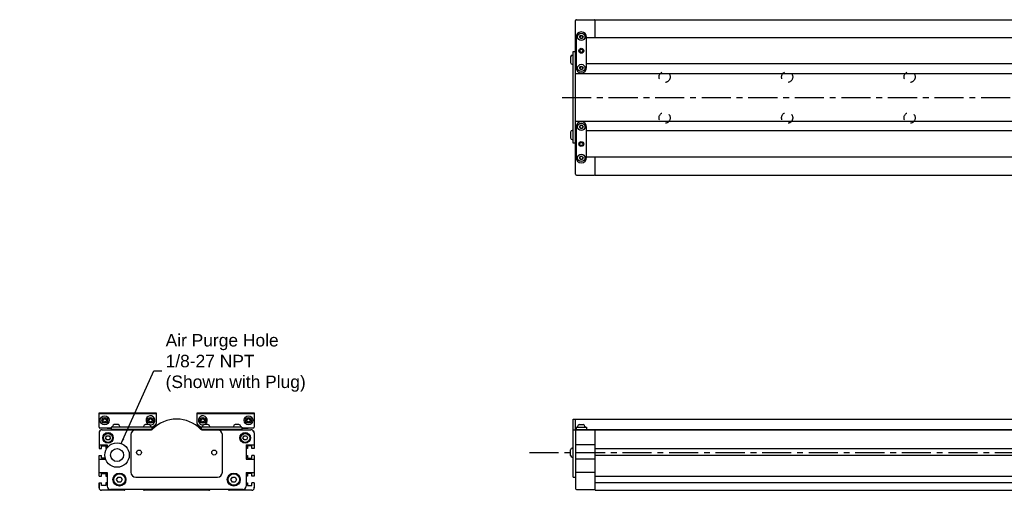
# Model space of a CAD drawing. Extents: x -6.4 to 47.3, y 2.1 to 24.3.
# Tile 1 of 4: x -6.4 to 17.3, y 12.9 to 24.3. Entities that reach past the tile are written whole.
import ezdxf

# ---------------------------------------------------------------- set-up
doc = ezdxf.new("R2010")
doc.units = 0
doc.header["$LTSCALE"] = 1.87
doc.header["$MEASUREMENT"] = 0
doc.linetypes.add('CENTER', pattern=[0.6, 0.375, -0.075, 0.075, -0.075])
doc.linetypes.add('HIDDEN', pattern=[0.2, 0.1, -0.1])
doc.layers.get('0').update_dxf_attribs({"linetype": 'CONTINUOUS'})
doc.dimstyles.get("Standard").update_dxf_attribs({"dimtxt": 0.18, "dimasz": 0.18, "dimexe": 0.18, "dimexo": 0.0625, "dimgap": 0.09, "dimtad": 0, "dimtih": 1, "dimtoh": 1, "dimdec": 4, "dimzin": 0, "dimtxsty": 'STANDARD', "dimcen": 0.09, "dimazin": 3, "dimtfac": 1, "dimtdec": 4, "dimtofl": 0, "dimtmove": 0, "dimatfit": 3, "dimtolj": 1, "dimtzin": 0})

msp = doc.modelspace()

# ---------------------------------------------------------------- linework, layer by layer
for p, q in [((6.964, 20.538), (6.964, 24.238)), ((6.984, 24.258), (7.417, 24.258)), ((7.437, 23.825), (7.437, 24.258)), ((7.437, 24.258), (36.374, 24.258)), ((6.974, 23.835), (6.974, 23.107)), ((7.085, 23.874), (7.068, 23.845)), ((7.068, 23.845), (7.085, 23.815)), ((7.119, 23.874), (7.085, 23.874)), ((7.085, 23.815), (7.119, 23.815)), ((7.102, 23.963), (7.102, 23.963)), ((7.136, 23.845), (7.119, 23.874)), ((7.119, 23.815), (7.136, 23.845)), ((7.23, 23.107), (7.23, 23.835)), ((18.529, 23.825), (7.23, 23.825)), ((6.964, 23.705), (6.974, 23.71)), ((6.84, 23.363), (6.84, 23.225)), ((6.882, 23.402), (6.905, 23.402)), ((6.905, 21.286), (6.905, 23.49)), ((6.905, 23.49), (6.964, 23.49)), ((6.974, 23.311), (6.964, 23.316)), ((6.969, 23.313), (6.964, 23.313)), ((6.882, 23.185), (6.905, 23.185)), ((6.974, 23.195), (6.964, 23.195)), ((7.085, 23.126), (7.068, 23.097)), ((7.068, 23.097), (7.085, 23.067)), ((7.119, 23.126), (7.085, 23.126)), ((7.085, 23.067), (7.119, 23.067)), ((7.136, 23.097), (7.119, 23.126)), ((7.119, 23.067), (7.136, 23.097)), ((18.529, 23.195), (7.23, 23.195)), ((6.964, 22.961), (18.464, 22.961)), ((7.102, 22.979), (7.102, 22.979)), ((6.964, 21.815), (18.464, 21.815)), ((6.974, 21.67), (6.974, 20.941)), ((7.085, 21.709), (7.068, 21.679)), ((7.068, 21.679), (7.085, 21.65)), ((7.119, 21.709), (7.085, 21.709)), ((7.085, 21.65), (7.119, 21.65)), ((7.102, 21.798), (7.102, 21.798)), ((7.136, 21.679), (7.119, 21.709)), ((7.119, 21.65), (7.136, 21.679)), ((7.23, 20.941), (7.23, 21.67)), ((6.84, 21.551), (6.84, 21.414)), ((6.882, 21.591), (6.905, 21.591)), ((6.882, 21.374), (6.905, 21.374)), ((6.974, 21.581), (6.964, 21.581)), ((6.964, 21.461), (6.974, 21.466)), ((6.969, 21.463), (6.964, 21.463)), ((18.529, 21.581), (7.23, 21.581)), ((6.964, 21.286), (6.905, 21.286)), ((6.974, 21.066), (6.964, 21.071)), ((7.085, 20.961), (7.068, 20.931)), ((7.068, 20.931), (7.085, 20.902)), ((7.119, 20.961), (7.085, 20.961)), ((7.085, 20.902), (7.119, 20.902)), ((7.136, 20.931), (7.119, 20.961)), ((7.119, 20.902), (7.136, 20.931)), ((18.529, 20.951), (7.23, 20.951)), ((7.437, 20.518), (7.437, 20.951)), ((7.102, 20.813), (7.102, 20.813)), ((6.984, 20.518), (7.417, 20.518)), ((7.437, 20.518), (36.374, 20.518)), ((-4.521, 14.791), (-3.143, 14.791)), ((-4.521, 14.446), (-4.521, 14.791)), ((-4.502, 14.781), (-3.163, 14.781)), ((-3.143, 14.791), (-3.143, 14.534)), ((-2.159, 14.791), (-0.781, 14.791)), ((-2.159, 14.534), (-2.159, 14.791)), ((-2.139, 14.781), (-0.801, 14.781)), ((-0.781, 14.791), (-0.781, 14.446)), ((-4.423, 14.636), (-4.384, 14.659)), ((-4.423, 14.591), (-4.423, 14.636)), ((-4.384, 14.568), (-4.423, 14.591)), ((-4.384, 14.659), (-4.344, 14.636)), ((-4.344, 14.591), (-4.384, 14.568)), ((-4.344, 14.636), (-4.344, 14.591)), ((-4.063, 14.51), (-4.153, 14.51)), ((-3.315, 14.51), (-3.405, 14.51)), ((-3.321, 14.636), (-3.281, 14.659)), ((-3.321, 14.591), (-3.321, 14.636)), ((-3.281, 14.568), (-3.321, 14.591)), ((-3.281, 14.659), (-3.242, 14.636)), ((-3.242, 14.591), (-3.281, 14.568)), ((-3.242, 14.636), (-3.242, 14.591)), ((-3.15, 14.519), (-3.242, 14.442)), ((-3.238, 14.436), (-3.157, 14.503)), ((-2.061, 14.442), (-2.152, 14.519)), ((-2.145, 14.503), (-2.066, 14.437)), ((-2.061, 14.636), (-2.021, 14.659)), ((-2.061, 14.591), (-2.061, 14.636)), ((-2.021, 14.568), (-2.061, 14.591)), ((-2.021, 14.659), (-1.982, 14.636)), ((-1.982, 14.591), (-2.021, 14.568)), ((-1.897, 14.51), (-1.988, 14.51)), ((-1.982, 14.636), (-1.982, 14.591)), ((-1.149, 14.51), (-1.24, 14.51)), ((-0.958, 14.636), (-0.919, 14.659)), ((-0.958, 14.591), (-0.958, 14.636)), ((-0.919, 14.568), (-0.958, 14.591)), ((-0.919, 14.659), (-0.88, 14.636)), ((-0.88, 14.591), (-0.919, 14.568)), ((-0.88, 14.636), (-0.88, 14.591)), ((6.905, 13.245), (6.905, 14.643)), ((6.905, 14.643), (18.464, 14.643)), ((6.964, 14.375), (6.964, 14.643)), ((7.057, 14.51), (7.147, 14.51)), ((-4.521, 14.308), (-4.521, 13.933)), ((-4.226, 14.426), (-4.502, 14.426)), ((-4.443, 14.387), (-3.258, 14.387)), ((-4.362, 14.19), (-4.333, 14.239)), ((-4.333, 14.239), (-4.276, 14.239)), ((-4.324, 14.426), (-4.324, 14.417)), ((-4.31, 14.417), (-4.324, 14.417)), ((-4.31, 14.426), (-4.31, 14.412)), ((-4.226, 14.412), (-4.31, 14.412)), ((-4.276, 14.239), (-4.248, 14.19)), ((-3.242, 14.451), (-4.226, 14.451)), ((-4.226, 14.451), (-4.226, 14.392)), ((-3.243, 14.392), (-4.226, 14.392)), ((-4.197, 14.467), (-4.197, 14.451)), ((-4.157, 14.392), (-4.157, 14.387)), ((-4.059, 14.392), (-4.059, 14.387)), ((-4.019, 14.467), (-4.019, 14.451)), ((-3.968, 14.387), (-3.968, 14.392)), ((-3.579, 14.387), (-3.579, 14.392)), ((-3.458, 14.387), (-3.458, 14.392)), ((-3.448, 14.467), (-3.448, 14.451)), ((-3.409, 14.392), (-3.409, 14.387)), ((-3.311, 14.392), (-3.311, 14.387)), ((-3.271, 14.467), (-3.271, 14.451)), ((-3.242, 14.451), (-3.242, 14.393)), ((-3.237, 14.412), (-3.242, 14.412)), ((-3.24, 14.444), (-3.24, 14.412)), ((-3.237, 14.412), (-3.237, 14.436)), ((-2.066, 14.446), (-2.066, 14.412)), ((-2.066, 14.412), (-2.061, 14.412)), ((-1.076, 14.451), (-2.061, 14.451)), ((-2.061, 14.451), (-2.061, 14.393)), ((-1.076, 14.392), (-2.059, 14.392)), ((-2.045, 14.387), (-0.86, 14.387)), ((-2.031, 14.467), (-2.031, 14.451)), ((-1.992, 14.392), (-1.992, 14.387)), ((-1.893, 14.392), (-1.893, 14.387)), ((-1.854, 14.467), (-1.854, 14.451)), ((-1.844, 14.387), (-1.844, 14.392)), ((-1.724, 14.387), (-1.724, 14.392)), ((-1.335, 14.387), (-1.335, 14.392)), ((-1.283, 14.467), (-1.283, 14.451)), ((-1.244, 14.392), (-1.244, 14.387)), ((-1.145, 14.392), (-1.145, 14.387)), ((-1.106, 14.467), (-1.106, 14.451)), ((-1.076, 14.451), (-1.076, 14.392)), ((-0.801, 14.426), (-1.076, 14.426)), ((-0.993, 14.412), (-1.076, 14.412)), ((-1.055, 14.19), (-1.026, 14.239)), ((-1.026, 14.239), (-0.969, 14.239)), ((-0.996, 14.426), (-0.996, 14.412)), ((-0.993, 14.412), (-0.993, 14.418)), ((-0.978, 14.419), (-0.978, 14.417)), ((-0.969, 14.239), (-0.941, 14.19)), ((-0.885, 14.423), (-0.894, 14.422)), ((-0.781, 14.308), (-0.781, 13.933)), ((6.905, 14.387), (37.338, 14.387)), ((6.964, 14.392), (18.897, 14.392)), ((6.964, 14.367), (6.964, 12.97)), ((6.974, 14.451), (6.974, 14.392)), ((6.974, 14.451), (7.23, 14.451)), ((7.013, 14.467), (7.013, 14.451)), ((7.053, 14.392), (7.053, 14.387)), ((7.151, 14.392), (7.151, 14.387)), ((7.191, 14.467), (7.191, 14.451)), ((7.2, 14.387), (7.2, 14.392)), ((7.23, 14.451), (7.23, 14.392)), ((7.437, 12.928), (7.437, 14.387)), ((-4.521, 14.021), (-4.324, 14.021)), ((-4.333, 14.141), (-4.362, 14.19)), ((-4.276, 14.141), (-4.333, 14.141)), ((-4.324, 14.021), (-4.324, 13.954)), ((-4.248, 14.19), (-4.276, 14.141)), ((-1.026, 14.141), (-1.055, 14.19)), ((-0.969, 14.141), (-1.026, 14.141)), ((-0.978, 14.021), (-0.978, 13.678)), ((-0.978, 14.021), (-0.781, 14.021)), ((-0.941, 14.19), (-0.969, 14.141)), ((7.437, 14.021), (6.964, 14.021)), ((-4.521, 13.27), (-4.521, 13.768)), ((-0.781, 13.768), (-0.781, 13.27)), ((6.84, 13.767), (6.84, 13.905)), ((6.882, 13.944), (6.905, 13.944)), ((7.437, 13.932), (36.374, 13.932)), ((36.374, 13.767), (7.437, 13.767)), ((-4.521, 13.678), (-4.367, 13.678)), ((-0.978, 13.678), (-0.781, 13.678)), ((6.882, 13.728), (6.905, 13.728)), ((7.437, 13.678), (6.964, 13.678)), ((-4.521, 13.359), (-4.324, 13.359)), ((-4.324, 13.359), (-4.324, 13.029)), ((-0.978, 13.359), (-0.781, 13.359)), ((-0.978, 13.359), (-0.978, 13.029)), ((7.437, 13.359), (6.964, 13.359)), ((-4.521, 12.987), (-4.521, 13.105)), ((-4.521, 13.105), (-4.521, 12.987)), ((-4.097, 13.186), (-4.063, 13.245)), ((-4.063, 13.127), (-4.097, 13.186)), ((-4.063, 13.245), (-3.995, 13.245)), ((-3.995, 13.127), (-4.063, 13.127)), ((-3.995, 13.245), (-3.961, 13.186)), ((-3.961, 13.186), (-3.995, 13.127)), ((-1.341, 13.186), (-1.307, 13.245)), ((-1.307, 13.127), (-1.341, 13.186)), ((-1.307, 13.245), (-1.239, 13.245)), ((-1.239, 13.127), (-1.307, 13.127)), ((-1.239, 13.245), (-1.205, 13.186)), ((-1.205, 13.186), (-1.239, 13.127)), ((-0.781, 13.105), (-0.781, 12.987)), ((6.905, 13.245), (6.964, 13.245)), ((7.437, 13.271), (36.374, 13.271)), ((36.374, 13.105), (7.437, 13.105)), ((-4.521, 12.987), (-4.521, 13.002)), ((-4.521, 12.987), (-4.521, 13.002)), ((-3.919, 12.928), (-4.462, 12.928)), ((-1.057, 12.95), (-4.246, 12.95)), ((-3.905, 12.934), (-3.889, 12.95)), ((-3.46, 12.95), (-3.444, 12.934)), ((-1.872, 12.928), (-3.43, 12.928)), ((-1.858, 12.934), (-1.842, 12.95)), ((-1.413, 12.95), (-1.397, 12.934)), ((-0.84, 12.928), (-1.383, 12.928)), ((-0.781, 12.987), (-0.781, 13.002)), ((6.984, 12.95), (7.417, 12.95)), ((7.437, 12.928), (36.374, 12.928))]:
    msp.add_line(p, q)
at = {"color": 2, "linetype": 'CENTER'}
for p, q in [((6.638, 22.388), (38.279, 22.388)), ((5.852, 13.836), (39.666, 13.836))]:
    msp.add_line(p, q, dxfattribs=at)
at = {"color": 7, "linetype": 'CONTINUOUS'}
for p, q in [((-3.754, 14.269), (-3.754, 13.363)), ((-1.549, 13.363), (-1.549, 14.269)), ((-4.521, 13.933), (-4.462, 13.933)), ((-4.521, 13.768), (-4.462, 13.768)), ((-4.462, 13.933), (-4.462, 13.998)), ((-4.462, 13.998), (-4.36, 13.998)), ((-4.462, 13.703), (-4.462, 13.768)), ((-4.36, 13.998), (-4.36, 13.933)), ((-4.36, 13.933), (-4.339, 13.933)), ((-0.943, 13.933), (-0.974, 13.933)), ((-0.974, 13.933), (-0.974, 13.768)), ((-0.974, 13.768), (-0.943, 13.768)), ((-0.84, 13.998), (-0.943, 13.998)), ((-0.943, 13.998), (-0.943, 13.933)), ((-0.943, 13.768), (-0.943, 13.703)), ((-0.84, 13.933), (-0.84, 13.998)), ((-0.781, 13.933), (-0.84, 13.933)), ((-0.84, 13.703), (-0.84, 13.768)), ((-0.781, 13.768), (-0.84, 13.768)), ((-4.374, 13.703), (-4.462, 13.703)), ((-0.943, 13.703), (-0.84, 13.703)), ((-4.462, 13.27), (-4.462, 13.335)), ((-4.462, 13.335), (-4.36, 13.335)), ((-4.36, 13.335), (-4.36, 13.27)), ((-0.84, 13.335), (-0.943, 13.335)), ((-0.943, 13.335), (-0.943, 13.27)), ((-0.84, 13.27), (-0.84, 13.335)), ((-4.521, 13.27), (-4.462, 13.27)), ((-4.521, 13.105), (-4.462, 13.105)), ((-4.462, 13.04), (-4.462, 13.105)), ((-4.36, 13.27), (-4.328, 13.27)), ((-4.328, 13.105), (-4.36, 13.105)), ((-4.36, 13.105), (-4.36, 13.04)), ((-4.328, 13.27), (-4.328, 13.105)), ((-3.635, 13.245), (-1.667, 13.245)), ((-0.974, 13.27), (-0.974, 13.105)), ((-0.943, 13.27), (-0.974, 13.27)), ((-0.974, 13.105), (-0.943, 13.105)), ((-0.943, 13.105), (-0.943, 13.04)), ((-0.781, 13.27), (-0.84, 13.27)), ((-0.84, 13.04), (-0.84, 13.105)), ((-0.781, 13.105), (-0.84, 13.105)), ((-4.36, 13.04), (-4.462, 13.04)), ((-0.943, 13.04), (-0.84, 13.04))]:
    msp.add_line(p, q, dxfattribs=at)
for points in [[(-0.909, 14.426), (-0.91, 14.426), (-0.912, 14.425), (-0.917, 14.424), (-0.925, 14.423), (-0.934, 14.422), (-0.945, 14.421), (-0.957, 14.42), (-0.971, 14.419), (-0.986, 14.418), (-0.996, 14.418)], [(-0.894, 14.422), (-0.905, 14.421), (-0.918, 14.42), (-0.932, 14.419), (-0.947, 14.418), (-0.962, 14.417), (-0.978, 14.417)], [(-0.87, 14.426), (-0.87, 14.426), (-0.873, 14.425), (-0.878, 14.424), (-0.885, 14.423)]]:
    msp.add_lwpolyline(points)
for centre, radius in [((7.102, 23.845), 0.0886), ((7.102, 23.845), 0.0443), ((7.102, 23.51), 0.0591), ((7.102, 23.51), 0.0492), ((7.102, 23.51), 0.0374), ((7.102, 23.097), 0.0886), ((7.102, 23.097), 0.0443), ((7.102, 21.679), 0.0886), ((7.102, 21.679), 0.0443), ((7.102, 21.266), 0.0591), ((7.102, 21.266), 0.0492), ((7.102, 21.266), 0.0374), ((7.102, 20.931), 0.0886), ((7.102, 20.931), 0.0443), ((-4.384, 14.613), 0.108), ((-0.919, 14.613), 0.108), ((-4.384, 14.613), 0.0689), ((-3.281, 14.613), 0.0689), ((-2.021, 14.613), 0.0689), ((-0.919, 14.613), 0.0689), ((-4.305, 14.19), 0.128), ((-4.305, 14.19), 0.108), ((-0.998, 14.19), 0.128), ((-0.998, 14.19), 0.108), ((-4.029, 13.186), 0.157), ((-4.029, 13.186), 0.138), ((-1.273, 13.186), 0.157), ((-1.273, 13.186), 0.138)]:
    msp.add_circle(centre, radius)
at = {"color": 4, "linetype": 'HIDDEN'}
for centre in [(9.11, 22.88), (12.063, 22.88), (15.015, 22.88), (9.11, 21.896), (12.063, 21.896), (15.015, 21.896)]:
    msp.add_circle(centre, 0.134, dxfattribs=at)
at = {"color": 7, "linetype": 'CONTINUOUS'}
for centre, radius in [((-4.088, 13.777), 0.295), ((-4.088, 13.777), 0.157), ((-3.557, 13.836), 0.0591), ((-1.746, 13.836), 0.0591)]:
    msp.add_circle(centre, radius, dxfattribs=at)
for centre, radius, start, end in [((6.984, 24.238), 0.0197, 90, 180), ((7.417, 24.238), 0.0197, 22.5, 90), ((7.102, 23.835), 0.128, 90, 180), ((7.102, 23.835), 0.128, 0, 90), ((6.882, 23.36), 0.0414, 90, 177.2056), ((6.882, 23.227), 0.0414, 182.7944, 270), ((7.102, 23.107), 0.128, 180, 270), ((7.102, 23.107), 0.128, 270, 0), ((7.102, 21.67), 0.128, 90, 180), ((7.102, 21.67), 0.128, 0, 90), ((6.882, 21.549), 0.0414, 90, 177.2056), ((6.882, 21.416), 0.0414, 182.7944, 270), ((7.102, 20.941), 0.128, 180, 270), ((7.102, 20.941), 0.128, 270, 0), ((6.984, 20.538), 0.0197, 180, 270), ((7.417, 20.538), 0.0197, 270, 337.5), ((-4.502, 14.761), 0.0197, 90, 180), ((-3.281, 14.613), 0.108, 260.818, 252.033), ((-3.163, 14.761), 0.0197, 0, 90), ((-2.139, 14.761), 0.0197, 90, 180), ((-2.021, 14.613), 0.108, 287.967, 279.182), ((-0.801, 14.761), 0.0197, 0, 90), ((-4.153, 14.467), 0.0433, 90, 180), ((-4.063, 14.467), 0.0433, 0, 90), ((-3.405, 14.467), 0.0433, 90, 180), ((-3.315, 14.467), 0.0433, 0, 90), ((-2.651, 13.836), 0.807, 44.2407, 135.7593), ((-3.183, 14.533), 0.0394, 310, 0), ((-3.163, 14.534), 0.0197, 310, 0), ((-2.139, 14.534), 0.0197, 180, 230), ((-2.12, 14.533), 0.0394, 180, 230), ((-1.988, 14.467), 0.0433, 90, 180), ((-1.897, 14.467), 0.0433, 0, 90), ((-1.24, 14.467), 0.0433, 90, 180), ((-1.149, 14.467), 0.0433, 0, 90), ((7.057, 14.467), 0.0433, 90, 180), ((7.147, 14.467), 0.0433, 0, 90), ((-4.502, 14.446), 0.0197, 180, 270), ((-4.443, 14.308), 0.0787, 90, 180), ((-3.266, 14.446), 0.0591, 270, 315.1572), ((-3.258, 14.426), 0.0394, 270, 315.7593), ((-3.263, 14.466), 0.0394, 306.5672, 310), ((-2.037, 14.446), 0.0591, 224.8428, 270), ((-2.045, 14.426), 0.0394, 224.2407, 270), ((-0.86, 14.308), 0.0787, 0, 90), ((-0.801, 14.446), 0.0197, 270, 0), ((-0.84, 14.315), 0.0591, 0, 43.6893), ((-0.84, 14.315), 0.0591, 0, 43.6893), ((6.984, 14.367), 0.0197, 90, 180), ((7.417, 14.367), 0.0197, 22.5, 90), ((6.882, 13.903), 0.0414, 90, 177.2056), ((6.882, 13.769), 0.0414, 182.7944, 270), ((-4.462, 12.987), 0.0591, 180, 270), ((-4.246, 13.029), 0.0787, 180, 270), ((-3.919, 12.948), 0.0197, 270, 315), ((-3.43, 12.948), 0.0197, 225, 270), ((-1.872, 12.948), 0.0197, 270, 315), ((-1.383, 12.948), 0.0197, 225, 270), ((-1.057, 13.029), 0.0787, 270, 0), ((-0.84, 12.987), 0.0591, 270, 0), ((6.984, 12.97), 0.0197, 180, 270), ((7.417, 12.97), 0.0197, 270, 0)]:
    msp.add_arc(centre, radius, start, end)
for centre, start, end in [((-3.635, 14.269), 90, 180), ((-1.667, 14.269), 0, 90), ((-3.635, 13.363), 180, 270), ((-1.667, 13.363), 270, 0)]:
    msp.add_arc(centre, 0.118, start, end, dxfattribs=at)

# ---------------------------------------------------------------- texts
at = {"insert": (-2.917, 15.995), "char_height": 0.3, "attachment_point": 4}
msp.add_mtext('{\\fArial|b0|i0|c0|p34;Air Purge Hole\\P1/8-27 NPT\\P(Shown with Plug)}', dxfattribs=at)

# ---------------------------------------------------------------- leaders
at = {"annotation_type": 0, "has_hookline": 1, "hookline_direction": 1, "text_width": 3.337}
msp.add_leader([(-3.984, 14.053), (-3.204, 15.803), (-3.007, 15.803)], dimstyle='STANDARD', override={"dimtxt": 0.384208, "dimasz": 0.125, "dimexe": 0.612, "dimexo": 0.2125, "dimgap": 0.09, "dimtad": 0, "dimtxsty": 'STANDARD', "dimcen": 0.306, "dimtmove": 0}, dxfattribs=at)

doc.saveas('drawing.dxf')
